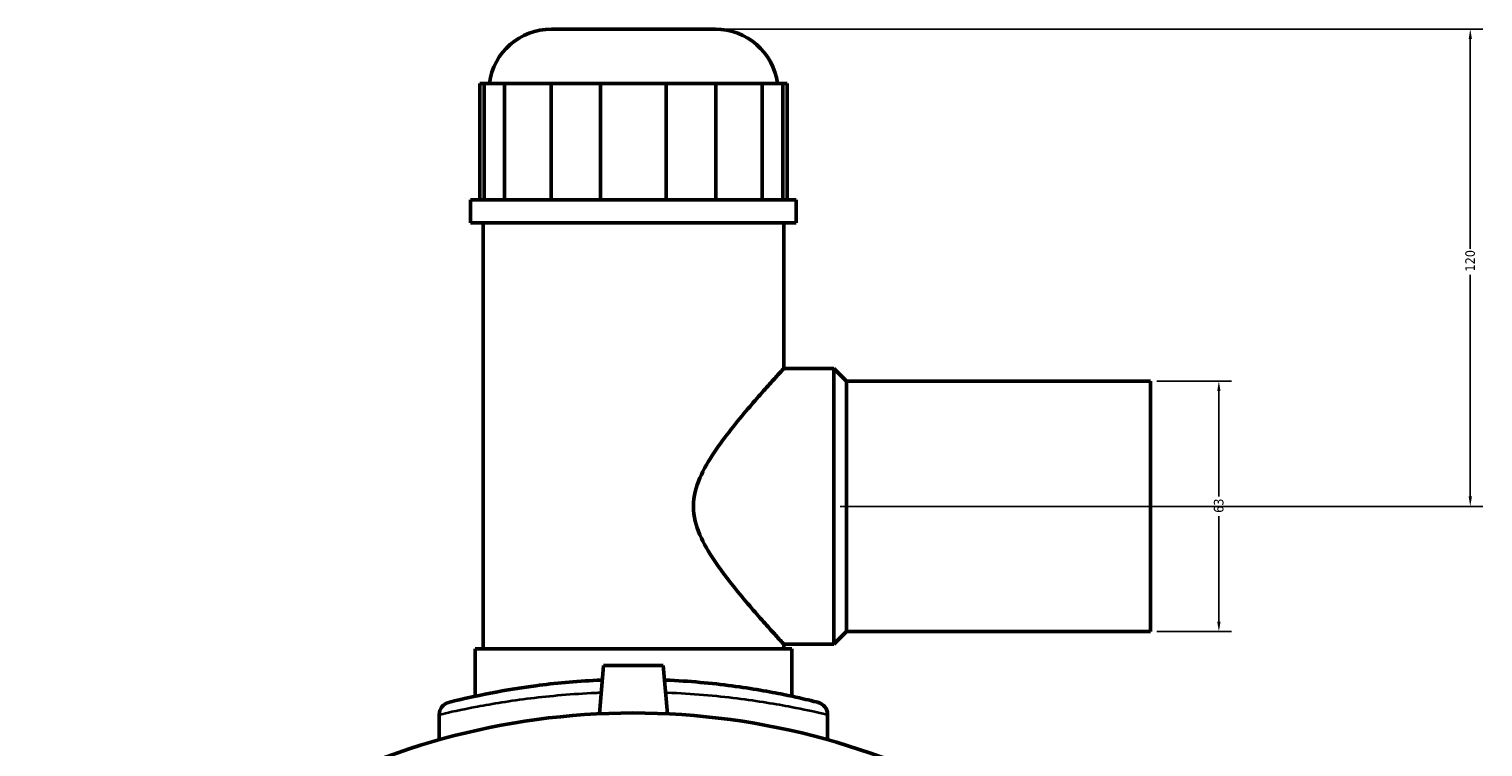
# Model space of a CAD drawing. Header units: millimetres. Extents: x -147 to 1375, y -131 to 1606.
# Tile 6 of 8: x 387 to 752, y 596 to 776. Entities that reach past the tile are written whole.
import ezdxf

# ---------------------------------------------------------------- set-up
doc = ezdxf.new("R2010")
doc.units = ezdxf.units.MM
for name, color, linetype, lineweight in [('Dimension (ANSI)', 7, 'Continuous', 25), ('Visible (ANSI)', 7, 'Continuous', 50), ('Visible Narrow (ANSI)', 7, 'Continuous', 35)]:
    doc.layers.add(name, color=color, linetype=linetype, lineweight=lineweight)
doc.styles.add('Note Text (ANSI)', font='tahoma.ttf')
doc.dimstyles.new('Default - mm (ANSI)', dxfattribs={"dimtxt": 2.4, "dimasz": 2.5, "dimexe": 3.175, "dimexo": 1.6002, "dimgap": 0.8, "dimtad": 0, "dimtoh": 1, "dimdec": 0, "dimrnd": 1e-08, "dimzin": 4, "dimdsep": 46, "dimtxsty": 'Note Text (ANSI)', "dimcen": 0.09, "dimdle": 10, "dimclrd": 256, "dimclre": 256, "dimclrt": 5, "dimadec": 1, "dimazin": 1, "dimtfac": 1.27, "dimtofl": 0, "dimtmove": 0, "dimatfit": 3, "dimfxl": 1, "dimtolj": 1, "dimtzin": 4, "dimlwd": -1, "dimlwe": -1, "dimarcsym": 0})

# ---------------------------------------------------------------- blocks, each defined once
blk = doc.blocks.new('*D8')
at = {"layer": 'Defpoints', "color": 0, "transparency": 16777216}
for p in [(668.68, 687.79), (668.68, 624.79), (685.87, 624.79)]:
    blk.add_point(p, dxfattribs=at)
at = {"layer": 'Dimension (ANSI)', "transparency": 16777216}
for p, q in [((670.28, 687.79), (689.05, 687.79)), ((685.87, 685.29), (685.87, 658.73)), ((685.87, 627.29), (685.87, 653.85)), ((670.28, 624.79), (689.05, 624.79))]:
    blk.add_line(p, q, dxfattribs=at)
for points in [[(685.46, 685.29), (686.29, 685.29), (685.87, 687.79)], [(685.46, 627.29), (686.29, 627.29), (685.87, 624.79)]]:
    blk.add_solid(points, dxfattribs=at)
at = {"layer": 'Dimension (ANSI)', "color": 5, "transparency": 16777216, "insert": (684.62, 654.65), "char_height": 2.4, "attachment_point": 1, "rotation": 90, "style": 'Note Text (ANSI)'}
blk.add_mtext('\\A1;63', dxfattribs=at)
blk = doc.blocks.new('*D10')
at = {"layer": 'Defpoints', "color": 0, "transparency": 16777216}
for p in [(559.3, 776.29), (749.08, 776.29), (589.08, 656.29)]:
    blk.add_point(p, dxfattribs=at)
at = {"layer": 'Dimension (ANSI)', "transparency": 16777216}
for p, q in [((560.9, 776.29), (752.26, 776.29)), ((749.08, 773.79), (749.08, 721.04)), ((749.08, 658.79), (749.08, 714.54)), ((590.68, 656.29), (752.26, 656.29))]:
    blk.add_line(p, q, dxfattribs=at)
for points in [[(748.67, 773.79), (749.5, 773.79), (749.08, 776.29)], [(748.67, 658.79), (749.5, 658.79), (749.08, 656.29)]]:
    blk.add_solid(points, dxfattribs=at)
at = {"layer": 'Dimension (ANSI)', "color": 5, "transparency": 16777216, "insert": (747.83, 715.34), "char_height": 2.4, "attachment_point": 1, "rotation": 90, "style": 'Note Text (ANSI)'}
blk.add_mtext('\\A1;120', dxfattribs=at)

msp = doc.modelspace()

# ---------------------------------------------------------------- linework, layer by layer
at = {"layer": 'Visible (ANSI)'}
for p, q in [((518.07, 776.29), (559.3, 776.29)), ((500.05, 762.64), (501.15, 762.64)), ((500.05, 762.64), (500.05, 733.39)), ((506.31, 762.64), (501.15, 762.64)), ((501.15, 762.64), (501.15, 733.39)), ((506.31, 733.39), (506.31, 762.64)), ((506.31, 762.64), (517.97, 762.64)), ((530.44, 762.64), (517.97, 762.64)), ((517.97, 762.64), (517.97, 733.39)), ((530.44, 733.39), (530.44, 762.64)), ((530.44, 762.64), (546.93, 762.64)), ((559.4, 762.64), (546.93, 762.64)), ((546.93, 762.64), (546.93, 733.39)), ((559.4, 733.39), (559.4, 762.64)), ((559.4, 762.64), (571.05, 762.64)), ((576.22, 762.64), (571.05, 762.64)), ((571.05, 762.64), (571.05, 733.39)), ((576.22, 733.39), (576.22, 762.64)), ((576.22, 762.64), (577.32, 762.64)), ((577.32, 762.64), (577.32, 733.39)), ((579.63, 733.39), (497.73, 733.39)), ((497.73, 727.54), (497.73, 733.39)), ((579.63, 727.54), (579.63, 733.39)), ((579.63, 727.54), (497.73, 727.54)), ((500.88, 620.44), (500.88, 727.54)), ((576.48, 690.94), (576.48, 727.54)), ((576.48, 690.94), (589.08, 690.94)), ((589.08, 621.64), (589.08, 690.94)), ((592.23, 687.79), (589.08, 690.94)), ((592.23, 624.79), (592.23, 687.79)), ((592.23, 687.79), (668.68, 687.79)), ((668.68, 624.79), (668.68, 687.79)), ((576.48, 620.44), (576.48, 621.64)), ((576.48, 621.64), (589.08, 621.64)), ((592.23, 624.79), (589.08, 621.64)), ((592.23, 624.79), (668.68, 624.79)), ((578.48, 620.44), (498.88, 620.44)), ((498.88, 608.55), (498.88, 620.44)), ((578.48, 608.55), (578.48, 620.44)), ((531.18, 616.29), (530.12, 604.14)), ((546.18, 616.29), (531.18, 616.29)), ((546.18, 616.29), (547.25, 604.14)), ((489.86, 603.94), (489.86, 597.61)), ((587.51, 603.94), (587.51, 597.61))]:
    msp.add_line(p, q, dxfattribs=at)
for centre, radius, start, end in [((518.07, 760.54), 15.75, 90, 172.3377), ((559.3, 760.54), 15.75, 7.6623, 90), ((493.01, 603.94), 3.15, 104.2269, 180), ((584.36, 603.94), 3.15, 0, 75.7731), ((538.68, 423.79), 180.55, 24.968, 147.3011)]:
    msp.add_arc(centre, radius, start, end, dxfattribs=at)
for points, knots in [([(576.48, 621.64), (576.48, 621.64), (576.26, 621.88), (575.38, 622.84), (574.73, 623.56), (573.08, 625.39), (572.08, 626.5), (569.88, 628.99), (568.68, 630.37), (566.15, 633.34), (564.72, 635.06), (561.81, 638.74), (560.34, 640.7), (557.6, 644.8), (556.34, 646.92), (554.44, 651.39), (553.79, 653.73), (553.79, 658.85), (554.44, 661.19), (556.34, 665.66), (557.6, 667.78), (560.34, 671.88), (561.81, 673.84), (564.72, 677.52), (566.15, 679.24), (568.68, 682.21), (569.88, 683.59), (572.08, 686.08), (573.08, 687.19), (574.73, 689.02), (575.38, 689.74), (576.26, 690.7), (576.48, 690.94), (576.48, 690.94)], [5.885067, 5.885067, 5.885067, 5.885067, 6.588338, 6.588338, 7.291609, 7.291609, 7.99488, 7.99488, 8.698151, 8.698151, 9.466147, 9.466147, 10.234142, 10.234142, 11.002138, 11.002138, 11.770133, 11.770133, 12.538129, 12.538129, 13.306124, 13.306124, 14.07412, 14.07412, 14.842116, 14.842116, 15.545387, 15.545387, 16.248658, 16.248658, 16.951929, 16.951929, 17.6552, 17.6552, 17.6552, 17.6552]), ([(530.86, 612.63), (530.43, 612.61), (530, 612.59), (524.11, 612.31), (518.86, 611.81), (509.21, 610.54), (504.87, 609.77), (497.34, 608.26), (494.49, 607.56), (492.54, 607.07), (492.24, 607), (492.24, 607)], [22.972177, 22.972177, 22.972177, 22.972177, 23.104584, 23.104584, 24.793651, 24.793651, 26.565784, 26.565784, 28.642891, 28.642891, 29.571797, 29.571797, 29.571797, 29.571797]), ([(585.13, 606.99), (585.13, 606.99), (584.49, 607.16), (581.78, 607.82), (579.45, 608.37), (572.93, 609.69), (568.51, 610.49), (558.38, 611.83), (552.69, 612.36), (546.68, 612.62), (546.59, 612.62), (546.5, 612.63)], [14.785904, 14.785904, 14.785904, 14.785904, 16.126575, 16.126575, 17.713225, 17.713225, 19.536529, 19.536529, 21.358545, 21.358545, 21.385457, 21.385457, 21.385457, 21.385457])]:
    msp.add_open_spline(points, degree=3, knots=knots, dxfattribs=at)
at = {"layer": 'Visible Narrow (ANSI)'}
msp.add_arc((584.36, 603.94), 3.15, 3.7887, 71.9844, dxfattribs=at)
for points, knots in [([(489.86, 603.94), (489.86, 603.94), (490.18, 604.02), (492.23, 604.49), (495.23, 605.18), (503.14, 606.67), (507.71, 607.43), (517.85, 608.67), (523.37, 609.16), (529.6, 609.45), (530.09, 609.47), (530.59, 609.49)], [-29.571797, -29.571797, -29.571797, -29.571797, -28.642891, -28.642891, -26.565784, -26.565784, -24.793651, -24.793651, -23.104584, -23.104584, -22.959985, -22.959985, -22.959985, -22.959985]), ([(546.78, 609.49), (546.91, 609.48), (547.05, 609.48), (553.4, 609.22), (559.39, 608.7), (570.03, 607.38), (574.68, 606.6), (581.54, 605.29), (583.98, 604.75), (586.84, 604.1), (587.51, 603.94), (587.51, 603.94)], [-21.397648, -21.397648, -21.397648, -21.397648, -21.358545, -21.358545, -19.536529, -19.536529, -17.713225, -17.713225, -16.126575, -16.126575, -14.785904, -14.785904, -14.785904, -14.785904])]:
    msp.add_open_spline(points, degree=3, knots=knots, dxfattribs=at)

# ---------------------------------------------------------------- dimensions: what is measured, and where the dimension line sits
at = {"layer": 'Dimension (ANSI)'}
for base, p1, p2, angle, picture, middle in [((749.08, 776.29), (589.08, 656.29), (559.3, 776.29), 90, '*D10', (749.08, 717.79)), ((685.87, 624.79), (668.68, 687.79), (668.68, 624.79), 270, '*D8', (685.87, 656.29))]:
    dim = msp.add_linear_dim(base=base, p1=p1, p2=p2, angle=angle, dimstyle='Default - mm (ANSI)', override={"dimgap": 0.8, "dimtoh": 0, "dimdec": 0, "dimtol": 0, "dimlim": 0, "dimtp": 0, "dimtm": 0, "dimtdec": 2, "dimatfit": 1}, dxfattribs=at)
    dim.commit()
    dim.dimension.update_dxf_attribs({"geometry": picture, "text_midpoint": middle, "dimtype": 160})

doc.saveas('drawing.dxf')
